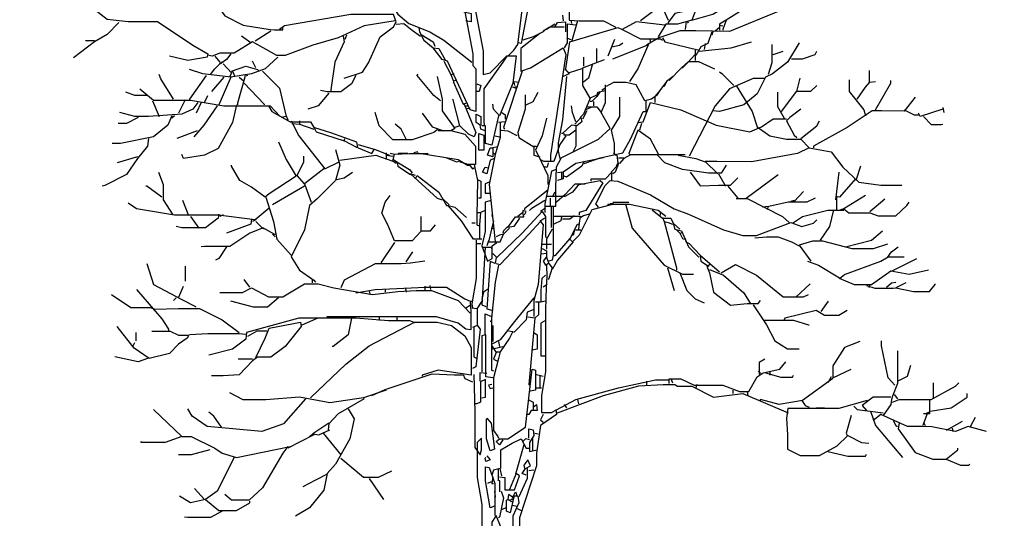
# Model space of a CAD drawing. Header units: metres. Extents: x 184432 to 189351, y 346610 to 348484.
# Tile 16 of 63: x 188913 to 188923, y 348435 to 348440. Entities that reach past the tile are written whole.
import ezdxf

# ---------------------------------------------------------------- set-up
doc = ezdxf.new("R2010")
doc.units = ezdxf.units.M
doc.header["$PDMODE"] = 35
doc.header["$PDSIZE"] = 0.075
doc.layers.add('B-ME-GR-BOOM-SD', color=90, linetype='Continuous', lineweight=25)
doc.layers.add('X-XX-AL-DETAIL1-M', color=7, linetype='Continuous', lineweight=18)
doc.styles.add('NLCS-ISO-ANNOTATIEF-T18', font='NLCS-ISO.ttf', dxfattribs={"height": 1.8})
doc.dimstyles.new('NLCS-ANNOTATIEF-T18-PIJL_L2_H0', dxfattribs={"dimtxt": 2.5, "dimasz": 1.8, "dimexe": 2, "dimexo": 2, "dimgap": 0.7, "dimtad": 1, "dimzin": 0, "dimdsep": 46, "dimtxsty": 'NLCS-ISO-ANNOTATIEF-T18', "dimcen": 0, "dimdle": 2, "dimclrd": 256, "dimclre": 256, "dimclrt": 10, "dimaunit": 2, "dimadec": 0, "dimazin": 0, "dimtfac": 1, "dimtdec": 3, "dimtofl": 0, "dimtmove": 0, "dimatfit": 3, "dimfxl": 2, "dimfxlon": 1, "dimtfillclr": 256, "dimtolj": 1, "dimtzin": 0, "dimlwd": -1, "dimlwe": -1, "dimarcsym": 0})

# ---------------------------------------------------------------- blocks, each defined once
blk = doc.blocks.new('*D83')
at = {"layer": 'Defpoints', "color": 0, "transparency": 16777216}
for p in [(188898.0873, 348444.8308), (188898.0873, 348434.2737), (188917.4566, 348426.8231)]:
    blk.add_point(p, dxfattribs=at)
at = {"layer": 'X-XX-AL-DETAIL1-M', "transparency": 16777216}
for p, q in [((188898.0873, 348443.8308), (188898.0873, 348445.8308)), ((188917.4566, 348443.8308), (188917.4566, 348445.8308)), ((188916.5566, 348444.8308), (188898.9873, 348444.8308))]:
    blk.add_line(p, q, dxfattribs=at)
for points in [[(188898.9873, 348444.9808), (188898.9873, 348444.6808), (188898.0873, 348444.8308)], [(188916.5566, 348444.9808), (188916.5566, 348444.6808), (188917.4566, 348444.8308)]]:
    blk.add_solid(points, dxfattribs=at)
at = {"layer": 'X-XX-AL-DETAIL1-M', "color": 10, "transparency": 16777216, "insert": (188907.029, 348445.7658), "char_height": 0.9, "attachment_point": 5, "style": 'NLCS-ISO-ANNOTATIEF-T18'}
blk.add_mtext('\\A1;Ruigte', dxfattribs=at)
blk = doc.blocks.new('*D84')
at = {"layer": 'Defpoints', "color": 0, "transparency": 16777216}
for p in [(188917.4566, 348444.8308), (188917.4566, 348426.8231), (188943.2266, 348426.809)]:
    blk.add_point(p, dxfattribs=at)
at = {"layer": 'X-XX-AL-DETAIL1-M', "transparency": 16777216}
for p, q in [((188917.4566, 348443.8308), (188917.4566, 348445.8308)), ((188943.2266, 348443.8308), (188943.2266, 348445.8308)), ((188942.3266, 348444.8308), (188918.3566, 348444.8308))]:
    blk.add_line(p, q, dxfattribs=at)
for points in [[(188918.3566, 348444.9808), (188918.3566, 348444.6808), (188917.4566, 348444.8308)], [(188942.3266, 348444.9808), (188942.3266, 348444.6808), (188943.2266, 348444.8308)]]:
    blk.add_solid(points, dxfattribs=at)
at = {"layer": 'X-XX-AL-DETAIL1-M', "color": 10, "transparency": 16777216, "insert": (188930.3416, 348445.6308), "char_height": 0.9, "attachment_point": 5, "style": 'NLCS-ISO-ANNOTATIEF-T18'}
blk.add_mtext('\\A1;Bos', dxfattribs=at)
blk = doc.blocks.new('SGR-BOOM_S02_D_ZIJ-D')
at = {"flags": 128}
for points in [[(1.3032, 8.3489), (1.3032, 8.6179), (1.3368, 8.8113), (1.2528, 8.9879), (1.1434, 8.8702), (0.8576, 8.4077), (0.7987, 8.2312), (0.7903, 7.8865), (0.7903, 7.8024), (0.8912, 7.794), (1.135, 7.794), (1.2528, 7.7351), (1.2528, 7.7267)], [(3.1277, 8.5086), (3.0184, 8.3741), (2.8334, 8.3279), (2.6652, 8.3279), (2.3962, 8.5002), (2.1524, 8.1555), (2.0179, 7.8024), (1.8749, 7.7603), (1.7572, 7.7603), (1.6815, 7.6342)], [(-0.1009, 8.4582), (-0.1093, 8.4161), (-0.1808, 8.248), (-0.1808, 8.0714), (-0.0715, 7.4913), (-0.0715, 7.2559), (0, 7.2727), (0.1681, 7.445), (0.2606, 7.445), (0.227, 7.1718), (0.0925, 6.8439), (0.0336, 6.9112), (0.0252, 6.9616)], [(0.1766, 7.4408), (0.2354, 7.4997), (0.2774, 7.5586), (0.3195, 7.9033), (0.454, 8.3405), (0.4961, 8.4161), (0.5213, 8.4161)], [(-2.9427, 8.1975), (-2.7493, 7.9705), (-2.6568, 7.8444), (-2.4719, 7.7519), (-2.2028, 7.7099), (-2.1608, 7.7057), (-2.0767, 7.7057), (-2.0767, 7.7351)], [(-1.3537, 8.2732), (-1.278, 8.2228), (-1.1771, 8.1219), (-0.9837, 7.9537), (-0.9248, 7.8612), (-0.8156, 7.7687), (-0.6054, 7.6847), (-0.4624, 7.6006), (-0.185, 7.382)], [(-4.0946, 8.0798), (-4.0273, 7.9621), (-3.8339, 7.8108), (-3.6237, 7.7898), (-3.3295, 7.7898), (-2.9763, 7.5501), (-2.825, 7.4661), (-2.8334, 7.4324), (-3.0268, 7.3988), (-3.2118, 7.4408)], [(-0.4288, 8.0462), (-0.3868, 8.0126), (-0.3447, 7.9285), (-0.2606, 7.8865), (-0.1892, 7.8696), (-0.1892, 7.7856), (-0.2438, 7.794)], [(0.4036, 8.063), (0.3111, 7.567), (0.2859, 7.5754)], [(3.5312, 8.0126), (3.4556, 7.9958), (3.3042, 7.9747), (3.0352, 7.9747), (2.9007, 7.8949), (2.3962, 7.6889), (2.0599, 7.6952), (1.9001, 7.6952), (1.69, 7.6258), (1.5638, 7.5501)], [(2.5475, 8.0378), (2.5223, 8.0126), (2.4971, 7.9705), (2.4971, 7.8865), (2.3626, 7.8024), (2.2953, 7.7603), (2.2953, 7.7015)], [(-0.2522, 7.8865), (-0.1724, 7.4661), (-0.1724, 7.3484), (-0.1429, 7.3147), (-0.1429, 6.8859), (-0.2018, 6.9027), (-0.4288, 7.3904), (-0.4792, 7.4072), (-0.5717, 7.5249)], [(1.7068, 7.9453), (1.505, 7.794)], [(1.7068, 7.9705), (1.7824, 7.8024)], [(2.0515, 7.9117), (1.8497, 7.8696), (1.7824, 7.7772), (1.7824, 7.7687)], [(2.0179, 7.8024), (2.2281, 7.8612), (2.2953, 7.9033)], [(-0.9501, 7.794), (-1.2612, 7.7435), (-1.5218, 7.6258), (-1.774, 7.5501), (-2.0515, 7.4493), (-2.1356, 7.4493), (-2.3794, 7.5838), (-2.5643, 7.4703), (-2.7073, 7.4703), (-2.783, 7.4408), (-2.8166, 7.4493)], [(-1.4629, 7.2222), (-1.278, 7.2811), (-1.2191, 7.3736), (-1.1014, 7.6342), (-0.9669, 7.7351), (-0.9417, 7.7856), (-0.9669, 7.857), (-1.3957, 7.857), (-2.0599, 7.7435), (-2.1103, 7.7099)], [(0.7231, 7.8528), (0.7315, 7.794)], [(0.8071, 7.8024), (0.8156, 7.7687)], [(0.8744, 7.794), (0.8156, 7.5838)], [(2.3626, 7.8024), (2.3289, 7.7099), (2.3289, 7.7015)], [(-3.7162, 7.7772), (-3.8339, 7.6594), (-3.96, 7.5838), (-4.1702, 7.424)], [(-2.1944, 7.6931), (-2.3542, 7.5922)], [(-0.9417, 7.7603), (-0.866, 7.7687), (-0.7819, 7.7015), (-0.6978, 7.6426)], [(-0.7147, 7.7267), (-0.7062, 7.6847), (-0.6642, 7.6006), (-0.5717, 7.5249), (-0.5129, 7.5165), (-0.4456, 7.3988)], [(0.5549, 7.7099), (0.5297, 7.6847), (0.4288, 7.6342), (0.3279, 7.6006)], [(0.7399, 7.7309), (0.597, 7.7309), (0.5297, 7.6931), (0.5297, 7.6847)], [(0.6474, 7.7603), (0.5633, 7.7099)], [(0.6474, 7.7351), (0.6726, 7.7772), (0.7525, 7.7856), (0.7525, 7.6847)], [(0.8576, 7.7519), (0.7693, 7.7603), (0.7693, 7.5754), (0.7399, 7.5249)], [(0.7567, 7.3147), (0.7987, 7.5838), (1.278, 7.7267), (1.32, 7.7099)], [(1.7488, 7.7519), (1.4629, 7.7856), (1.32, 7.7099), (1.505, 7.6132), (1.7068, 7.6132), (1.7236, 7.6006)], [(1.9842, 7.7772), (1.9506, 7.7687)], [(1.959, 7.7603), (1.9506, 7.7099)], [(2.2953, 7.7267), (2.2533, 7.6931)], [(2.2953, 7.7519), (2.3289, 7.7435)], [(-3.96, 7.5964), (-4.0525, 7.5964)], [(-2.3962, 7.5754), (-2.4887, 7.6426)], [(-1.4714, 7.6426), (-1.4629, 7.5838), (-1.5554, 7.382), (-1.5975, 7.0793)], [(-1.4377, 7.651), (-1.4545, 7.609)], [(-0.6894, 7.6594), (-0.5717, 7.5838), (-0.5549, 7.5417)], [(0.4961, 7.6679), (0.3069, 7.5165), (0.3069, 7.2895), (0.4036, 7.3231), (0.7315, 7.5249), (0.7567, 7.4577), (0.6054, 6.4487), (0.6054, 6.3899)], [(0.7651, 7.6258), (0.8071, 7.609)], [(1.2443, 7.609), (1.1771, 7.4408)], [(1.5975, 7.609), (1.6059, 7.5754)], [(1.7236, 7.6258), (1.7488, 7.5838), (2.0935, 7.4997)], [(2.2196, 7.6847), (2.1776, 7.567), (2.1103, 7.5333), (2.0599, 7.4493), (2.0515, 7.4493)], [(2.2281, 7.6847), (2.2196, 7.651)], [(1.0678, 7.382), (1.0678, 7.5165)], [(1.2191, 7.5333), (1.2948, 7.5501), (1.3284, 7.5754)], [(1.2275, 7.4156), (1.5722, 7.5501), (1.5807, 7.5417)], [(1.5891, 7.567), (1.4798, 7.3147), (1.3957, 7.1886)], [(2.0515, 7.4997), (2.0515, 7.3988)], [(2.0935, 7.4913), (2.413, 7.5249), (2.6148, 7.5838)], [(2.1524, 7.567), (2.144, 7.5081)], [(3.094, 7.5754), (2.9763, 7.382), (2.825, 7.2643), (2.7577, 7.2307), (2.6737, 7.0625), (2.5391, 6.9532), (2.2953, 6.8859), (2.2281, 6.8943)], [(2.8208, 7.5586), (2.8208, 7.3736), (2.783, 7.2559)], [(-2.1272, 7.4324), (-2.2533, 7.3147), (-2.3878, 7.2643), (-2.598, 7.2307), (-2.8755, 7.2643), (-3.01, 7.3063)], [(-2.7577, 7.4408), (-2.7073, 7.382)], [(-2.598, 7.4661), (-2.64, 7.4072), (-2.6989, 7.3652), (-2.7073, 7.3736)], [(0.1681, 7.4408), (0.1261, 7.382), (-0.0631, 7.1129), (-0.0631, 6.7934), (-0.0589, 6.743)], [(1.0594, 7.0457), (1.0005, 7.0205), (0.9291, 7.1466), (0.9291, 7.3231), (1.1434, 7.4072)], [(0.9375, 7.34), (0.9375, 7.4324)], [(2.0515, 7.4577), (1.9758, 7.3736), (1.9254, 7.3231), (1.917, 7.3231)], [(2.8334, 7.4577), (2.9343, 7.4913)], [(3.0184, 7.4156), (3.1277, 7.4156), (3.2538, 7.4577), (3.2706, 7.4913)], [(-2.7998, 7.2559), (-2.7577, 7.3147), (-2.6905, 7.382), (-2.6737, 7.382)], [(-2.6737, 7.3652), (-2.5896, 7.2727), (-2.6064, 7.2391)], [(-2.5896, 7.2895), (-2.4467, 7.34), (-2.3289, 7.3063), (-2.3121, 7.2895)], [(-2.3458, 7.3231), (-2.3794, 7.3904)], [(-0.4624, 7.3904), (-0.3952, 7.2559), (-0.3615, 7.2643)], [(0.7483, 7.3147), (0.7903, 7.2643), (0.7315, 7.2391)], [(0.9164, 7.3147), (0.7903, 7.2727)], [(1.0257, 7.3652), (0.9837, 7.2222), (0.9333, 7.1802)], [(1.7908, 7.197), (1.917, 7.3231), (1.9842, 7.3862), (2.0851, 7.3862), (2.2449, 7.3147)], [(3.7961, 7.1802), (3.7961, 7.2979)], [(-3.1697, 7.012), (-3.2958, 7.2138), (-3.3126, 7.2559)], [(-2.8418, 7.2475), (-3.01, 7.012), (-3.01, 7.0036)], [(-2.6652, 7.2307), (-2.7914, 7.0877)], [(-2.598, 7.2307), (-2.7157, 6.9532)], [(-2.5812, 7.2895), (-2.5559, 7.2391)], [(-2.4551, 7.2307), (-2.5307, 6.97), (-2.5307, 6.9532)], [(-2.5139, 7.2307), (-2.4719, 7.197)], [(-2.4298, 7.2475), (-2.4635, 7.2391)], [(-2.2785, 7.2895), (-2.1103, 7.1214), (-2.0431, 6.8355), (-2.0935, 6.8271)], [(-1.3452, 7.2475), (-1.3873, 7.1634), (-1.4966, 7.0835), (-1.6311, 7.0835), (-1.6984, 7.0961)], [(-0.4961, 6.9952), (-0.5633, 7.0457), (-0.7315, 7.2475), (-0.7231, 7.2643)], [(-0.5297, 7.2391), (-0.4792, 7.012), (-0.4792, 6.8943), (-0.3531, 6.7178), (-0.3952, 6.6926)], [(-0.3952, 7.2559), (-0.3699, 7.197)], [(-0.3363, 7.2054), (-0.3699, 7.1886), (-0.269, 6.9616), (-0.227, 6.9784)], [(0.3195, 7.2895), (0.1345, 6.7262), (0.1429, 6.7094)], [(0.7651, 7.2391), (0.7231, 6.8019), (0.681, 6.5748), (0.681, 6.4908), (0.6978, 6.4151), (1.0846, 6.6085), (1.2023, 6.7178), (1.1098, 6.8775), (1.1561, 6.9784), (1.1561, 7.155)], [(1.8329, 7.2391), (1.7656, 7.1886), (1.6984, 7.0961), (1.6479, 7.0373), (1.6479, 6.9784)], [(2.7493, 7.218), (2.6316, 7.218), (2.3962, 7.1129), (2.2533, 6.9448), (1.9926, 6.4403)], [(2.4382, 7.1466), (2.3289, 7.2559), (2.2953, 7.2811)], [(3.0688, 7.0877), (3.1025, 7.2222)], [(3.5943, 7.2054), (3.5943, 7.0877), (3.7415, 6.9027), (3.7583, 6.8439)], [(3.8591, 6.9027), (4.0105, 7.1718), (4.0105, 7.197)], [(-3.506, 7.1129), (-3.3715, 6.9994), (-3.0016, 6.9994), (-2.6652, 6.9448), (-2.2028, 6.9448), (-2.1019, 6.8355)], [(-2.4635, 7.1718), (-2.2617, 6.9616), (-2.2617, 6.9532)], [(-0.1345, 7.1634), (-0.0925, 7.1466), (-0.1093, 7.0877), (-0.1429, 7.0877)], [(0.269, 7.1129), (0.227, 7.1298), (0.269, 7.1382), (0.2774, 7.1382)], [(0.2354, 7.1886), (0.2859, 7.1802)], [(0.2354, 7.1802), (0.2438, 7.1466)], [(1.1519, 7.1214), (1.1182, 7.0961)], [(1.6984, 7.0961), (1.6647, 7.0457), (1.6143, 7.012), (1.547, 6.9952), (1.4629, 7.155), (1.3621, 7.176), (1.2359, 7.176), (1.1603, 7.1382)], [(1.7656, 7.1886), (1.7404, 7.1382), (1.732, 7.1382)], [(2.4635, 7.1466), (2.6232, 6.8859), (2.6737, 6.7346), (2.7998, 6.6421), (2.9679, 6.6085), (3.1109, 6.6085), (3.1949, 6.5244), (3.0772, 6.4655), (2.6148, 6.3815), (2.2701, 6.3857), (2.1524, 6.3857), (2.2785, 6.2638)], [(2.9175, 6.8859), (3.0688, 7.0919), (3.2118, 7.0919), (3.2706, 7.1466)], [(3.6742, 7.012), (3.7583, 7.1298), (3.8003, 7.1802), (3.8591, 7.1886)], [(-3.4388, 7.0457), (-3.5565, 7.0457), (-3.649, 7.0793)], [(-3.052, 7.0036), (-3.1193, 6.8691)], [(-2.8586, 6.9784), (-2.825, 7.0457)], [(-1.6143, 7.0709), (-1.7236, 6.9448), (-1.8245, 6.9112)], [(-0.2606, 6.9616), (-0.1429, 6.6757), (-0.1597, 6.6337), (-0.2186, 6.6589), (-0.3027, 6.743), (-0.3699, 7.0036), (-0.3783, 7.012)], [(0.3489, 7.0541), (0.3489, 6.9112), (0.2774, 6.6757), (0.2859, 6.6253), (0.4372, 6.5328), (0.4372, 6.4487), (0.4961, 6.4319)], [(0.3615, 6.9532), (0.4288, 6.9868), (0.4792, 7.0793)], [(1.0005, 7.0205), (0.9333, 6.8607), (0.8996, 6.8271)], [(1.0678, 7.0373), (1.0173, 6.9868), (1.0005, 6.9868)], [(1.1014, 7.0877), (1.0678, 7.0373), (1.0762, 7.0793), (1.1519, 7.0961)], [(1.2948, 7.0289), (1.2948, 6.8355), (1.2107, 6.701), (1.2401, 6.5664), (1.2401, 6.4487)], [(2.8755, 7.0793), (2.8755, 6.9364), (2.9427, 6.8187)], [(4.2543, 7.0289), (4.145, 6.8901), (3.918, 6.8922), (3.8255, 6.8922), (3.5733, 6.7262), (3.237, 6.5412), (3.237, 6.5244)], [(-2.9259, 6.9784), (-2.9763, 6.9112), (-3.0856, 6.8607), (-3.4219, 6.8355), (-3.5565, 6.8355), (-3.7078, 6.8775)], [(-3.3799, 6.9952), (-3.3126, 6.8355)], [(-2.5391, 6.9532), (-2.5812, 6.7766), (-2.7241, 6.516), (-2.8586, 6.4487), (-3.0688, 6.4151), (-3.0856, 6.4571)], [(-2.7325, 6.9448), (-2.867, 6.7514), (-2.9679, 6.6337)], [(-2.8923, 6.9784), (-2.9427, 6.8691)], [(-2.2196, 6.9448), (-2.186, 6.8859), (-2.001, 6.785), (-1.7992, 6.785), (-1.7572, 6.7178), (-1.7404, 6.6841), (-1.4629, 6.5917), (-1.4545, 6.6169)], [(-0.2522, 6.9448), (-0.2186, 6.9448)], [(-0.2018, 6.9196), (-0.2438, 6.9112)], [(0.8576, 6.785), (0.824, 6.8775), (0.8156, 6.9448)], [(1.0089, 6.928), (0.9585, 6.9027)], [(0.9753, 6.9322), (1.0678, 6.9322), (1.1098, 6.8775)], [(1.0341, 6.9868), (1.0341, 6.9448)], [(1.4798, 6.7766), (1.5302, 6.785), (1.6059, 6.9784), (1.9086, 6.9027), (2.2617, 6.7514), (2.598, 6.6841), (2.7157, 6.7346), (2.8334, 6.8145), (2.9679, 6.8145)], [(1.5596, 6.9952), (1.5596, 6.8943)], [(3.1109, 6.9112), (3.0016, 6.8271), (2.9679, 6.7934), (3.0436, 6.6505), (3.0688, 6.6253)], [(4.145, 6.9027), (4.2459, 6.8523), (4.2879, 6.8523)], [(4.5318, 6.9112), (4.3048, 6.8355), (4.2879, 6.8691)], [(4.5318, 6.928), (4.5402, 6.8775)], [(-3.1865, 6.8439), (-3.2286, 6.7514), (-3.3715, 6.6337), (-3.6994, 6.5664), (-3.7835, 6.5664)], [(-3.5228, 6.8271), (-3.6406, 6.7682), (-3.7246, 6.7682)], [(-3.1613, 6.8439), (-3.1865, 6.8187)], [(-2.0431, 6.8439), (-2.0263, 6.8019)], [(-0.5213, 6.7094), (-0.5633, 6.6757), (-0.7819, 6.6043), (-0.9753, 6.6043), (-1.1098, 6.743), (-1.1519, 6.8775)], [(-0.681, 6.8691), (-0.5801, 6.7346), (-0.4624, 6.6926)], [(-0.0504, 6.6926), (-0.0925, 6.7094), (-0.1009, 6.7514), (-0.1387, 6.7766), (-0.1387, 6.8607), (-0.0925, 6.8355), (-0.0925, 6.7514)], [(0.0841, 6.8439), (0.0168, 6.5496), (-0.0462, 6.5664), (-0.0462, 6.743), (-0.0841, 6.743)], [(0.1177, 6.8775), (0.1513, 6.8523), (0.1513, 6.8103)], [(0.5633, 6.8187), (0.5213, 6.6421), (0.454, 6.4992), (0.4792, 6.4487), (0.5759, 6.2469), (0.5759, 6.1545)], [(0.8492, 6.7598), (0.908, 6.8271), (0.9164, 6.785), (0.866, 6.743), (0.8156, 6.7514), (0.7231, 6.6673), (0.7147, 6.6673)], [(0.9669, 6.8943), (0.9248, 6.8103)], [(0.9417, 6.3647), (1.1014, 6.4235), (1.3284, 6.474), (1.4041, 6.6085), (1.5302, 6.8859), (1.5638, 6.8859)], [(4.3384, 6.8355), (4.4141, 6.7556), (4.515, 6.7556), (4.5318, 6.7598)], [(-1.9926, 6.7934), (-1.917, 6.6421), (-1.6563, 6.3142), (-1.5134, 6.3815)], [(-1.9842, 6.7682), (-1.9086, 6.7598), (-1.7656, 6.7094)], [(-1.9086, 6.7934), (-1.9086, 6.7598)], [(-1.7572, 6.7262), (-1.5975, 6.6757), (-1.3368, 6.5833), (-1.3284, 6.5244), (-1.4629, 6.5917)], [(-0.8408, 6.6085), (-0.8912, 6.7094), (-0.9501, 6.7598)], [(-0.3027, 6.743), (-0.3531, 6.7262)], [(0.1009, 6.7766), (0.1009, 6.6253), (0.0504, 6.4571), (0.0336, 6.4655)], [(0.1429, 6.785), (0.0841, 6.7766)], [(0.8576, 6.743), (0.8576, 6.5412), (0.824, 6.474)], [(1.5134, 6.7682), (1.4966, 6.701)], [(3.1109, 6.6169), (3.2706, 6.743), (3.2958, 6.7934)], [(-3.4219, 6.6169), (-3.4303, 6.5412), (-3.5312, 6.4151), (-3.6406, 6.2554), (-3.8591, 6.1461), (-3.8844, 6.1376)], [(-2.9343, 6.6926), (-3.1361, 6.6169)], [(-0.5213, 6.6968), (-0.3952, 6.6968), (-0.2522, 6.6589), (-0.1471, 6.5412), (-0.1471, 6.3562), (-0.2438, 6.3562)], [(-0.1135, 6.6673), (-0.0631, 6.6505), (-0.0631, 6.4992), (-0.1135, 6.4992), (-0.1135, 6.6673)], [(0.0504, 6.6421), (0.0925, 6.6337)], [(0.1093, 6.701), (0.1766, 6.6926), (0.2606, 6.6505), (0.269, 6.6505)], [(0.7567, 6.6421), (0.6978, 6.558), (0.639, 6.3857), (0.5381, 6.3857), (0.5129, 6.3983)], [(0.8576, 6.701), (0.7903, 6.6505), (0.7399, 6.6505), (0.7399, 6.6673)], [(1.9506, 6.4529), (1.69, 6.4529), (1.6059, 6.6085), (1.4798, 6.701), (1.3873, 6.4655), (1.4041, 6.4487)], [(-2.1188, 6.5833), (-2.0431, 6.4067), (-1.9422, 6.2385), (-2.2112, 6.062), (-2.2533, 6.0283), (-2.3878, 6.1292), (-2.5055, 6.1965), (-2.5896, 6.3394), (-2.5896, 6.3478)], [(-1.547, 6.5076), (-1.505, 6.3478), (-1.547, 6.1965), (-1.732, 6.0115), (-1.8077, 5.9443), (-1.8581, 5.7004), (-1.9926, 5.4314), (-1.9086, 5.2969), (-1.7656, 5.196), (-1.7488, 5.1792)], [(-1.32, 6.558), (-1.1519, 6.5076), (-1.0089, 6.4487)], [(-1.32, 6.5244), (-1.1855, 6.4655), (-1.1603, 6.5076)], [(0.0757, 6.5328), (0.0252, 6.5244), (0.0252, 6.4319), (-0.0252, 6.4487), (0, 6.5244), (0.0336, 6.5244)], [(0.4288, 6.5412), (0.4624, 6.5412)], [(3.1949, 6.5244), (3.4135, 6.4824), (3.5312, 6.331), (3.691, 6.1797), (3.9096, 6.1503), (4.1198, 6.1503)], [(-3.5312, 6.4319), (-3.733, 6.3731)], [(-1.6647, 6.3142), (-1.8581, 6.1629), (-1.9338, 6.2469), (-1.8665, 6.3815), (-1.8665, 6.4403)], [(-1.505, 6.3983), (-1.1434, 6.4487), (-0.9753, 6.3899)], [(-1.0426, 6.474), (-1.0426, 6.4067)], [(-1.0426, 6.4487), (-0.9753, 6.4403)], [(-0.9585, 6.4571), (-1.0005, 6.4655)], [(-0.9417, 6.3647), (-0.9753, 6.3899), (-0.9585, 6.4613), (-0.8071, 6.4676), (-0.6306, 6.4676), (-0.6222, 6.4655)], [(-0.824, 6.4655), (-0.9164, 6.4655), (-0.9248, 6.4571)], [(-0.7231, 6.4824), (-0.7651, 6.474)], [(-0.7315, 6.474), (-0.3195, 6.4067), (-0.227, 6.3478), (-0.2102, 6.3478)], [(-0.4372, 6.4235), (-0.3363, 6.3815), (-0.3111, 6.3899)], [(0.042, 6.4151), (0, 6.3983), (-0.0336, 6.2638), (-0.0757, 6.2806), (-0.0504, 6.331), (-0.0168, 6.3226)], [(0.0504, 6.4571), (-0.0084, 6.1545), (0.0504, 5.5827)], [(0.7062, 6.4151), (0.66, 6.331), (0.6537, 6.1208), (0.6537, 5.9359), (0.5549, 5.9359)], [(1.135, 6.4235), (0.8576, 6.3647), (0.7315, 6.2806), (0.7315, 6.2133), (0.6726, 6.1965)], [(1.2359, 6.474), (1.2612, 6.4487)], [(1.2696, 6.4487), (1.278, 6.3731), (1.2612, 6.3394)], [(2.3626, 6.3478), (2.3121, 6.268), (2.186, 6.268), (1.9254, 6.3058), (1.7488, 6.3731), (1.6731, 6.4529), (1.4041, 6.4529), (1.3368, 6.4151), (1.2948, 6.3647), (1.278, 6.3731)], [(1.2864, 6.4235), (1.3368, 6.4235)], [(1.8833, 6.4487), (2.0599, 6.4151), (2.1524, 6.3815)], [(-0.9669, 6.4067), (-0.9333, 6.3815), (-0.9248, 6.3394), (-0.7987, 6.2554)], [(-0.9333, 6.3815), (-0.8071, 6.3058), (-0.7819, 6.2722)], [(-0.3027, 6.3815), (-0.2354, 6.3647)], [(-0.2102, 6.3562), (-0.1766, 6.3142), (-0.1597, 6.3226)], [(-0.1597, 6.3562), (-0.1261, 6.1965), (-0.1345, 5.8434), (-0.1345, 5.7509), (-0.1093, 5.7425)], [(0.5801, 6.3731), (0.5717, 6.331), (0.5381, 6.331)], [(0.9417, 6.3899), (0.9164, 6.3394), (0.7651, 6.2301), (0.7399, 6.2385)], [(1.2107, 6.2806), (1.2696, 6.3394), (1.278, 6.331)], [(1.2864, 6.3647), (1.2528, 6.2806), (1.2275, 6.2638)], [(3.7078, 6.3394), (3.6658, 6.2049), (3.6658, 6.1965)], [(-3.321, 6.2806), (-3.2748, 6.1545), (-3.2748, 6.0031), (-3.1781, 5.8518)], [(-1.5386, 6.2049), (-1.4629, 6.2217), (-1.3789, 6.2806)], [(-0.7483, 6.2469), (-0.7987, 6.2638), (-0.5297, 6.0199), (-0.4792, 6.0031)], [(-0.7483, 6.2133), (-0.7315, 6.2469), (-0.5129, 6.0788), (-0.4372, 5.9443), (-0.4204, 5.9443)], [(0.6642, 6.3058), (0.6138, 6.289), (0.5465, 5.9611), (0.5465, 5.877)], [(0.7315, 6.2806), (0.6726, 6.2722)], [(0.7147, 6.2722), (0.7147, 6.2133)], [(1.2191, 6.1965), (1.2191, 6.2806), (1.1519, 6.2091), (1.0089, 6.2091), (1.0089, 6.1881)], [(2.001, 6.2806), (2.1019, 6.1418), (2.2869, 6.1482), (2.4046, 6.1482), (2.4803, 6.2217)], [(2.2869, 6.2638), (2.3542, 6.1461), (2.3542, 6.1376)], [(2.5643, 6.0199), (2.8839, 6.2554)], [(3.4892, 6.2806), (3.4556, 6.0031)], [(3.6574, 6.2133), (3.4976, 6.0283), (3.4556, 6.0368)], [(-3.2874, 6.0283), (-3.4388, 6.1376), (-3.4472, 6.1376)], [(-1.8581, 6.1376), (-2.1776, 5.9527)], [(-1.8581, 6.1629), (-1.7908, 5.9779)], [(-0.1261, 6.2049), (-0.0925, 6.1881), (-0.0925, 6.0199), (-0.1177, 6.0199)], [(-0.0084, 6.1797), (-0.0504, 6.1629), (-0.0504, 6.0704), (0, 6.0704)], [(0.8912, 6.1629), (0.824, 6.0788), (0.7483, 6.0368), (0.5717, 6.0368)], [(0.9501, 6.1587), (0.8492, 6.1587), (0.7483, 6.0536), (0.6642, 5.9779), (0.6558, 5.9779)], [(0.8912, 6.1545), (1.1014, 6.1965), (1.1266, 6.1713), (0.9585, 5.8938), (0.8912, 5.877), (0.8912, 5.8518)], [(1.0846, 5.9275), (1.0594, 5.9611), (1.1519, 6.1461), (1.2023, 6.1965), (1.278, 6.1881), (1.6059, 6.0536), (1.8413, 5.9106), (1.9842, 5.8602), (2.3373, 5.7004), (2.5307, 5.6458), (2.6652, 5.6458), (3.01, 5.7761), (3.1193, 5.7341), (3.237, 5.7677), (3.2706, 5.8013)], [(2.3794, 6.1376), (2.4803, 6.0199)], [(-2.2449, 6.0283), (-2.1692, 5.7845), (-2.1356, 5.608), (-1.9926, 5.4482)], [(-0.6936, 5.835), (-0.6936, 5.6836), (-0.7819, 5.5911), (-0.9585, 5.5911), (-1.0257, 5.7509), (-1.0846, 5.8686), (-1.051, 5.9779), (-1.0005, 6.0452)], [(-0.4792, 6.0199), (-0.412, 5.9527)], [(0.5801, 6.104), (0.3447, 5.9106), (0.3447, 5.9022)], [(0.6011, 6.0199), (0.6011, 5.9359)], [(0.6474, 6.0788), (0.6222, 6.0283)], [(2.4635, 6.0157), (2.5728, 6.0157), (2.9259, 5.835), (2.9932, 5.7761)], [(3.2538, 6.0199), (3.1697, 5.9779), (2.9848, 5.9779), (2.7914, 5.9359), (2.7241, 5.9275)], [(3.1361, 6.0872), (3.0436, 5.9863), (3.0436, 5.9779)], [(3.4682, 6.0283), (3.4682, 5.9022)], [(3.7583, 6.0452), (3.5397, 5.9106), (3.506, 5.9022)], [(-2.2112, 5.919), (-2.3542, 5.8013), (-2.7241, 5.8476), (-3.1613, 5.8476), (-3.5397, 5.9106), (-3.6237, 5.9695)], [(-3.0184, 5.8434), (-3.0772, 5.9947)], [(-0.0841, 5.608), (-0.1681, 5.608), (-0.2859, 5.7929), (-0.4204, 5.9443), (-0.3531, 5.9275), (-0.2354, 5.8266)], [(0.0084, 5.9947), (-0.0504, 5.9779), (-0.0504, 5.6836), (-0.0841, 5.5407), (-0.0252, 5.3894), (0.021, 5.4146), (0.021, 5.5407), (0.0673, 5.5743)], [(0.5465, 5.9947), (0.412, 5.9106), (0.3952, 5.8938)], [(0.5549, 5.919), (0.5045, 5.8854)], [(0.6306, 5.9359), (0.6306, 5.4482), (0.6222, 5.3978), (0.5886, 5.3894)], [(0.6096, 5.9275), (0.6096, 5.7257)], [(1.2107, 5.9527), (1.0173, 5.9022), (0.8912, 5.65), (0.824, 5.5827), (0.7987, 5.608), (0.8744, 5.7593), (0.8828, 5.7593)], [(1.7572, 5.835), (1.6815, 5.8938), (1.3957, 5.9569), (1.1771, 5.9569), (1.1771, 5.9443)], [(1.2359, 5.9611), (1.2023, 5.9611)], [(1.2275, 5.9779), (1.3621, 5.9779), (1.3873, 5.9779)], [(1.3537, 5.9611), (1.4209, 5.7173), (1.7404, 5.3473), (1.9254, 5.259), (2.0347, 5.259)], [(2.783, 5.9359), (2.7746, 5.9022)], [(3.0436, 5.9947), (3.01, 5.9863)], [(3.5397, 5.9106), (3.5901, 5.8728), (3.8003, 5.8728), (3.8844, 5.8434), (4.0609, 5.8434), (4.1702, 5.9443), (4.1955, 5.9779)], [(3.8003, 5.8854), (3.9516, 6.0115)], [(-2.7157, 5.8602), (-2.7241, 5.8182), (-2.8502, 5.7215), (-3.0856, 5.7215), (-3.1445, 5.7341)], [(-3.0016, 5.835), (-2.9175, 5.7173)], [(-2.6737, 5.8518), (-2.7073, 5.835)], [(-0.1261, 5.877), (-0.0925, 5.877)], [(-0.0504, 5.8938), (-0.0967, 5.877), (-0.1072, 5.7509), (-0.1072, 5.608)], [(0.0168, 5.8518), (0.0252, 5.8097)], [(0.0252, 5.465), (0.0673, 5.423), (0.3195, 5.6668), (0.5213, 5.8854), (0.5549, 5.835), (0.5549, 5.6332), (0.5717, 5.6248)], [(0.2943, 5.8182), (0.2354, 5.7341), (0.1766, 5.7257), (0.2522, 5.8308), (0.3363, 5.8308), (0.3279, 5.877), (0.2774, 5.835), (0.2774, 5.8266)], [(0.3447, 5.8518), (0.3615, 5.8854), (0.3279, 5.8938), (0.3279, 5.877)], [(0.5465, 5.8182), (0.4961, 5.7845)], [(0.639, 5.8392), (0.8996, 5.8392), (0.8912, 5.7677), (0.8828, 5.7088)], [(0.7147, 5.835), (0.7062, 5.7929), (0.639, 5.7593)], [(0.8408, 5.8434), (0.7987, 5.8097), (0.7231, 5.8097)], [(0.9921, 5.8602), (0.9333, 5.8434), (0.908, 5.8266)], [(1.6227, 5.9022), (1.7236, 5.8182), (1.8077, 5.8182), (1.8329, 5.7677), (1.8497, 5.7088), (1.917, 5.692), (1.9842, 5.5323), (2.0851, 5.4314), (2.0935, 5.4314)], [(1.7068, 5.877), (1.6984, 5.8434)], [(1.7236, 5.8266), (1.7404, 5.7845), (1.7824, 5.7761), (1.8245, 5.7593)], [(3.0268, 5.7677), (3.1277, 5.835), (3.3799, 5.898), (3.5397, 5.898)], [(3.4388, 5.9022), (3.3967, 5.7341), (3.3042, 5.5995)], [(-2.3458, 5.7845), (-2.2785, 5.7173), (-2.4046, 5.6668), (-2.6064, 5.5365), (-2.8586, 5.5365), (-2.8923, 5.5323)], [(-2.3878, 5.8097), (-2.3962, 5.7593), (-2.64, 5.6668)], [(-2.3458, 5.8013), (-2.3794, 5.7845)], [(-2.2785, 5.7257), (-2.1608, 5.6584), (-2.1524, 5.6584)], [(-0.6978, 5.692), (-0.597, 5.692), (-0.5465, 5.7509)], [(-0.1513, 5.7677), (-0.185, 5.7677)], [(0.0336, 5.7929), (-0.0168, 5.5827), (0.1009, 5.5827), (0.1345, 5.6584)], [(0.0589, 5.3641), (0.1009, 5.3557), (0.3868, 5.6584), (0.5045, 5.7845), (0.5297, 5.7509), (0.4792, 5.1539), (0.4372, 4.9942), (0.4372, 4.8344)], [(0.1766, 5.7341), (0.1345, 5.692), (0.1261, 5.6668)], [(1.7404, 5.7845), (1.8665, 5.3221), (1.8665, 5.2969)], [(1.8329, 5.7677), (1.9001, 5.7088)], [(-2.2785, 5.7173), (-2.2449, 5.7088)], [(-2.1776, 5.6584), (-2.1524, 5.6332)], [(0.0084, 5.7173), (0.042, 5.7173)], [(0.1934, 5.7173), (0.1345, 5.6584), (0.0925, 5.65), (0.0589, 5.6332)], [(0.6222, 5.7088), (0.5633, 5.608), (0.5633, 5.5071)], [(0.8492, 5.7088), (0.8324, 5.65), (0.8156, 5.65)], [(0.8576, 5.7004), (0.908, 5.7004)], [(1.8665, 5.7004), (1.9001, 5.6668), (1.9254, 5.6752)], [(1.9001, 5.6668), (1.9254, 5.6164), (1.9422, 5.608)], [(2.6484, 5.6206), (2.7661, 5.6311), (2.8839, 5.6311), (3.0184, 5.5827), (3.094, 5.5407)], [(3.5565, 5.5323), (3.8171, 5.5995), (3.9264, 5.692)], [(-2.64, 5.5323), (-2.7157, 5.4146), (-2.7493, 5.3978)], [(-0.9585, 5.5743), (-1.093, 5.3725)], [(-0.1387, 5.5995), (-0.1387, 5.2128), (-0.185, 4.9606), (-0.1766, 4.9185)], [(-0.1345, 5.5659), (-0.0925, 5.5659)], [(-0.0504, 5.5323), (-0.0841, 4.9522), (-0.042, 4.9353)], [(-0.0757, 5.5281), (0.0084, 5.5281), (0.0168, 5.5071)], [(-0.0168, 5.5911), (-0.0336, 5.5407)], [(0.5213, 5.5575), (0.6138, 5.5575)], [(0.8324, 5.5827), (0.6726, 5.3978), (0.6222, 5.3053)], [(0.7987, 5.6164), (0.6474, 5.4398), (0.6306, 5.4398)], [(1.9506, 5.6164), (1.959, 5.5827), (1.9926, 5.5659), (2.1019, 5.4482), (2.1103, 5.3894), (2.186, 5.3389), (2.2028, 5.3641)], [(3.9769, 5.5575), (3.8339, 5.5113), (3.6237, 5.5113), (3.3295, 5.5869), (3.2286, 5.5869), (3.094, 5.5491), (3.2118, 5.3894)], [(3.9769, 5.423), (4.0189, 5.4818), (4.0862, 5.5323)], [(-0.8408, 5.3809), (-0.7735, 5.4818)], [(0.0589, 5.423), (0.0504, 5.3641), (0.0084, 5.3809)], [(0.5633, 5.465), (0.5129, 5.4566)], [(0.5213, 5.5155), (0.5633, 5.4902), (0.5633, 5.4314)], [(0.5633, 5.4314), (0.5297, 5.3894), (0.5549, 5.3473), (0.5886, 5.3725), (0.5633, 5.4314)], [(2.1019, 5.4482), (2.2953, 5.2801)], [(4.3888, 5.2969), (4.1955, 5.2548), (4.0105, 5.2885), (3.8171, 5.1497), (3.649, 5.1497), (3.4976, 5.2128), (3.5481, 5.2548), (3.9096, 5.3894), (3.9853, 5.4314), (4.145, 5.4314)], [(-3.4388, 5.3641), (-3.3715, 5.1539), (-3.0856, 5.0026), (-2.9511, 4.9353), (-2.9511, 4.9269)], [(-3.052, 5.3389), (-3.052, 5.1876)], [(-0.6558, 5.3894), (-0.7987, 5.3683), (-0.8912, 5.362), (-1.1519, 5.362), (-1.4629, 5.196), (-1.4966, 5.1203)], [(0, 5.3894), (-0.0336, 4.9101), (0.0252, 4.8933)], [(0.0841, 5.3473), (0.0504, 5.1792), (0.0084, 4.784), (0, 4.784)], [(0.5633, 5.3473), (0.5675, 5.2296), (0.5612, 5.1287), (0.5539, 4.9017), (0.5539, 4.2795), (0.5129, 4.0441), (0.5129, 3.8718), (0.6138, 3.8718), (0.8576, 4.0021), (1.2864, 4.1198), (1.6563, 4.1997), (1.7824, 4.1997)], [(0.5886, 5.3641), (0.6222, 5.3221), (0.5886, 5.2128), (0.5801, 5.2044)], [(2.1692, 5.3389), (2.1944, 5.2716), (2.2365, 5.0783), (2.4046, 4.948), (2.5728, 4.9627), (2.6821, 4.9627), (2.7073, 4.9942)], [(2.3121, 5.2716), (2.4551, 5.3557), (2.6652, 5.2464), (2.9343, 5.032), (3.1361, 5.032), (3.1865, 5.053)], [(3.1781, 5.3894), (3.2874, 5.3473), (3.4976, 5.2212)], [(4.0189, 5.2885), (4.2711, 5.4146)], [(0.5549, 5.2464), (0.5171, 5.2128), (0.5066, 5.0951), (0.5066, 4.9858)], [(1.774, 5.3221), (1.8413, 5.0951)], [(1.9001, 5.2716), (1.9674, 5.0951), (2.0515, 5.011), (2.144, 4.969)], [(2.1944, 5.3053), (2.3373, 5.2464), (2.5391, 5.0699), (2.6064, 4.9606)], [(-3.1193, 5.0194), (-3.0688, 5.1371)], [(-2.7073, 5.0741), (-2.4803, 5.0741), (-2.3878, 5.1203), (-2.2196, 5.032), (-2.0767, 5.032), (-1.8581, 5.1623), (-1.7236, 5.1623), (-1.5638, 5.1203), (-1.1771, 5.053), (-0.9248, 5.0825), (-0.7399, 5.093), (-0.5886, 5.093), (-0.3195, 4.9942), (-0.2018, 4.8681)], [(-2.4046, 5.1287), (-2.4635, 5.2044)], [(-1.7824, 5.2044), (-1.7824, 5.1708)], [(-1.3452, 5.0699), (-1.1519, 5.1035), (-0.6474, 5.1287), (-0.4372, 5.1287), (-0.2522, 5.011), (-0.2018, 4.9858), (-0.185, 4.9858)], [(-0.6558, 5.1371), (-0.6558, 5.0951)], [(-0.6054, 5.1455), (-0.597, 5.1035)], [(0.5717, 5.1539), (0.5297, 5.1287)], [(3.0604, 5.0278), (3.2033, 5.1623)], [(3.7667, 5.1455), (3.8507, 5.1161), (4.0357, 5.1161), (4.0609, 5.1203)], [(3.8003, 5.1539), (3.7919, 5.1203)], [(3.9685, 5.1287), (4.0189, 5.1708), (4.0609, 5.1792)], [(4.1618, 5.1708), (4.0609, 5.1203), (4.2375, 5.0825), (4.3972, 5.0825), (4.4561, 5.1539), (4.4561, 5.1623)], [(-3.7919, 5.053), (-3.5985, 4.9227), (-3.4051, 4.9227), (-3.3631, 4.9101), (-3.3715, 4.8933)], [(-3.5397, 5.1035), (-3.2874, 4.8092), (-3.2202, 4.7083), (-3.2202, 4.6915)], [(-1.2107, 5.0867), (-1.2023, 5.053)], [(-1.051, 5.1119), (-1.051, 5.0783)], [(-0.8492, 5.1119), (-0.8408, 5.0783)], [(-0.0252, 5.1035), (-0.0673, 5.0783), (-0.0841, 5.0026)], [(-3.1445, 5.0194), (-3.1697, 4.9942)], [(-2.1188, 5.0194), (-2.2281, 4.9269), (-2.371, 4.9269), (-2.598, 4.9858)], [(-0.2018, 4.9774), (-0.1934, 4.8849), (-0.1934, 4.6999), (-0.2438, 4.7083), (-0.3195, 4.7672), (-0.5381, 4.8302), (-1.6311, 4.8302), (-1.6395, 4.826)], [(-0.2018, 4.9437), (-0.2438, 4.9185)], [(-0.0841, 4.9858), (-0.1345, 4.9101), (-0.185, 4.9185)], [(0.4372, 5.0194), (0.2438, 4.784), (0.1009, 4.599), (0.0168, 4.557)], [(0.4834, 4.9774), (0.4834, 4.8513), (0.4456, 4.8176), (0.3783, 4.826)], [(0.5549, 4.9858), (0.5045, 4.9774), (0.454, 4.9774)], [(2.6316, 4.9522), (2.7661, 4.7504), (2.8502, 4.5906), (2.9763, 4.5107), (3.094, 4.5107)], [(3.3126, 4.8849), (3.3883, 4.9858)], [(-3.3631, 4.9059), (-3.1193, 4.9122), (-2.9091, 4.9122), (-2.6821, 4.8008), (-2.5139, 4.6747)], [(-0.9333, 4.8344), (-0.9333, 4.8008)], [(-0.1303, 4.9101), (-0.1303, 4.742), (-0.1766, 4.7251)], [(-0.0504, 4.6579), (-0.0504, 4.8597), (0.0126, 4.8344), (0.0126, 4.2964), (0.0336, 4.2879)], [(0.4288, 4.9017), (0.3699, 4.8765), (0.3615, 4.8008), (0.2354, 4.6747)], [(3.5733, 4.8933), (3.4892, 4.8429), (3.3463, 4.8429), (3.2622, 4.8933), (2.9511, 4.8176), (2.9427, 4.8008)], [(-3.3883, 4.6873), (-3.2033, 4.6873), (-3.1193, 4.6453), (-3.0184, 4.6453), (-3.0352, 4.6158), (-3.1193, 4.557), (-3.2118, 4.4645), (-3.4135, 4.4141), (-3.5649, 4.515), (-3.733, 4.7336)], [(-1.6647, 4.8176), (-1.917, 4.8176), (-2.4382, 4.6747), (-2.4467, 4.6074), (-2.5812, 4.5065), (-2.8166, 4.4477)], [(-2.3458, 4.4225), (-2.2533, 4.6158), (-2.2112, 4.7167), (-1.9001, 4.7756), (-1.8917, 4.7336), (-2.0515, 4.5318), (-2.1944, 4.4267), (-2.3289, 4.4267), (-2.3794, 4.3888), (-2.5139, 4.2501), (-2.6737, 4.2396), (-2.7914, 4.2396)], [(-1.8833, 4.7504), (-1.7236, 4.8218), (-1.3452, 4.8218), (-1.0173, 4.7924), (-0.8071, 4.7924), (-0.7651, 4.7756), (-0.7651, 4.7672)], [(-1.7992, 4.0189), (-1.4461, 4.3552), (-1.2107, 4.5402), (-0.7567, 4.7756), (-0.5297, 4.7756), (-0.3868, 4.742), (-0.2522, 4.6411), (-0.1892, 4.5234), (-0.1892, 4.2459), (-0.5213, 4.2964), (-0.681, 4.2459), (-0.681, 4.2375)], [(-1.3873, 4.8176), (-1.4209, 4.6495), (-1.5722, 4.5318), (-1.5807, 4.5318)], [(-1.1098, 4.826), (-1.1098, 4.7924)], [(-0.1345, 4.7504), (-0.1009, 4.7083), (-0.1429, 4.33), (-0.1766, 4.3132)], [(0.0294, 4.5822), (0.0294, 4.742)], [(0.4456, 4.8176), (0.3868, 4.1534), (0.3952, 4.145)], [(0.5549, 4.7924), (0.5087, 4.7672), (0.5087, 4.4393), (0.5465, 4.4393)], [(2.7409, 4.7966), (3.0352, 4.7966), (3.1865, 4.7504), (3.1949, 4.7504)], [(-3.5481, 4.6747), (-3.5481, 4.5906)], [(-3.01, 4.6537), (-2.825, 4.6642), (-2.5139, 4.6642), (-2.4467, 4.6579)], [(-2.2365, 4.6873), (-2.3373, 4.6873), (-2.4298, 4.6327)], [(-0.164, 4.7251), (-0.164, 4.4309), (-0.1345, 4.4141)], [(0.0252, 4.2207), (-0.042, 4.2291), (-0.042, 4.6495), (-0.0841, 4.6411), (-0.0841, 4.599), (-0.0841, 4.2795)], [(0.185, 4.6915), (0.227, 4.6831), (0.1934, 4.6158), (0.1009, 4.4813), (0.0841, 4.4141), (0.0336, 4.2207), (0.0336, 3.691), (0.0757, 3.6321), (0.0841, 3.6153)], [(0.4372, 4.6747), (0.4708, 4.6495), (0.4708, 4.5065), (0.4204, 4.4981)], [(-3.5733, 4.5402), (-3.5565, 4.5738)], [(0.0168, 4.5402), (0.0589, 4.4729), (0.0336, 4.4057), (0.0673, 4.3888)], [(0.0841, 4.5822), (0.0925, 4.5318)], [(3.6994, 4.5822), (3.5481, 4.5234), (3.4303, 4.3384), (3.4303, 4.2207), (3.6153, 4.3048)], [(4.0525, 4.145), (3.9853, 4.2207), (3.918, 4.5402), (3.918, 4.5906)], [(0.0084, 4.5065), (0.0841, 4.5234), (0.1261, 4.5318)], [(0.0589, 4.4813), (0.1009, 4.4813)], [(4.0777, 4.4897), (4.0777, 4.1618), (4.0273, 4.0357), (4.0189, 4.0021), (4.0105, 3.9516), (3.9348, 3.8423)], [(-3.4303, 4.4141), (-3.5228, 4.3804), (-3.7583, 4.4309)], [(-2.3794, 4.4057), (-2.5223, 4.4057)], [(1.7908, 4.1618), (1.7908, 4.2081), (1.9086, 4.2081), (2.0431, 4.145), (2.3289, 4.145), (2.4971, 4.082), (2.5896, 4.082), (2.6737, 4.2291), (2.7325, 4.2711), (2.9007, 4.3048), (2.9595, 4.3804)], [(2.7493, 4.4057), (2.6947, 4.372), (2.6947, 4.2543)], [(4.0777, 4.1871), (4.1786, 4.2375), (4.2123, 4.3468)], [(-1.1855, 4.0441), (-1.051, 4.103), (-0.5801, 4.2585), (-0.3615, 4.248), (-0.2774, 4.248)], [(-0.269, 4.2543), (-0.2522, 4.2123), (-0.1766, 4.1786)], [(-0.164, 4.2543), (-0.1534, 3.876), (-0.1534, 3.5228), (-0.1009, 3.4472), (-0.0883, 3.4976), (-0.0883, 3.6153), (-0.1303, 3.5733), (-0.1303, 3.2202), (-0.0841, 2.9511), (-0.0841, 2.3962), (-0.0673, 2.3878)], [(-0.0336, 4.2627), (-0.1051, 4.2711), (-0.1051, 4.1871)], [(0.1261, 3.5985), (0.0925, 3.5481), (0.0589, 3.5817), (0.0925, 3.6069), (0.1766, 3.6069), (0.3531, 3.7246), (0.4204, 4.3048), (0.454, 4.2964), (0.454, 4.0946), (0.4036, 4.0862), (0.3952, 4.0946)], [(0.4624, 4.2543), (0.5297, 4.2375)], [(0.4961, 4.2459), (0.4961, 4.1198)], [(2.6821, 4.2879), (2.7073, 4.2627)], [(2.7577, 4.2711), (2.9091, 4.2249), (3.0268, 4.2249), (3.0352, 4.2459)], [(2.7998, 4.2795), (2.7998, 4.2459)], [(-0.0841, 4.0189), (-0.0462, 4.0273), (-0.0462, 4.2039), (-0.0967, 4.1786), (-0.0967, 3.9769), (-0.1345, 3.96), (-0.1513, 3.96)], [(0.0168, 4.1534), (-0.0168, 4.145), (0, 4.1114), (0.0252, 4.1198)], [(0.6726, 3.8676), (1.135, 4.0441), (1.4882, 4.1408), (1.732, 4.1513), (1.8497, 4.1513), (1.8749, 4.1366), (2.0179, 4.1366), (2.2365, 4.0273), (2.5307, 4.0609), (2.9848, 3.8676)], [(1.5638, 4.1871), (1.5638, 4.145)], [(1.8077, 4.2123), (1.8245, 4.1702)], [(2.0683, 4.1534), (2.0599, 4.1198)], [(3.4303, 4.2123), (3.1277, 3.9937), (2.8923, 3.9516), (2.7073, 4.0021), (2.6989, 3.9937)], [(3.4135, 4.2291), (3.3799, 4.1702)], [(4.0273, 3.9769), (4.0946, 4.0021), (4.4141, 4.0021), (4.6579, 4.1366), (4.6915, 4.1702)], [(4.4393, 4.0105), (4.4393, 4.1702)], [(-1.0426, 4.0946), (-1.2696, 4.0189), (-1.6059, 3.9684), (-1.9086, 4.0273), (-2.2449, 3.9979), (-2.4719, 3.9979), (-2.6064, 4.0693)], [(0.4624, 4.1198), (0.5129, 4.1198)], [(2.4298, 4.0946), (2.4298, 4.0609)], [(2.5728, 4.0778), (2.5812, 4.0441)], [(4.0441, 4.0525), (4.0777, 4.0105)], [(4.4057, 3.8844), (4.6159, 3.918), (4.7756, 4.0273), (4.7756, 4.0609)], [(-1.8497, 4.0105), (-2.0683, 3.7583), (-2.2869, 3.6826), (-2.8334, 3.733), (-2.9848, 3.8339), (-3.0268, 3.9096)], [(-1.2612, 4.0105), (-1.5218, 3.8591), (-1.6143, 3.7583), (-1.6227, 3.6994)], [(0.4288, 3.9264), (0.4624, 3.9516), (0.4708, 3.8928), (0.412, 3.8928), (0.3868, 3.8507), (0.3699, 3.8507)], [(0.3783, 4.0021), (0.4288, 3.9769), (0.4288, 3.9012)], [(0.7399, 3.9516), (0.7651, 3.918)], [(0.8744, 4.0021), (0.8828, 3.96)], [(3.7751, 3.9937), (3.4892, 3.9138), (3.1109, 3.9117), (2.9805, 3.9117), (2.9658, 3.8171), (2.9753, 3.649), (2.9753, 3.506), (3.1025, 3.443), (3.2958, 3.443), (3.4724, 3.5397), (3.5817, 3.6405), (3.7162, 3.5733), (3.7919, 3.5649)], [(3.1193, 3.9937), (3.1529, 3.9432), (3.1949, 3.9264)], [(4.0105, 4.0273), (3.8339, 4.0273), (3.7246, 3.9432), (3.7667, 3.8928)], [(4.3972, 3.9937), (4.3972, 3.8591), (4.3384, 3.8591)], [(-3.3715, 3.9012), (-3.0856, 3.6321), (-3.2538, 3.5733), (-3.4892, 3.5733), (-3.4976, 3.5817)], [(-2.6905, 3.7246), (-2.7661, 3.8339), (-2.8166, 3.876)], [(-1.4209, 3.9096), (-1.3621, 3.8087), (-1.4041, 3.6069), (-1.547, 3.3547), (-1.6311, 3.2622), (-1.6647, 3.094), (-1.8077, 2.9175), (-1.9506, 2.8334)], [(0.6558, 3.9012), (0.6642, 3.8507), (0.5045, 3.7414), (0.4624, 3.464), (0.4624, 3.3379), (0.2943, 2.8166), (0.2943, 2.3458), (0.2817, 2.1272), (0.2817, 1.5218), (0.227, 1.1014)], [(0.5297, 3.8507), (0.5045, 3.8003), (0.5297, 3.7751)], [(3.2622, 3.918), (3.3463, 3.918)], [(3.6406, 3.9348), (3.6742, 3.9012), (3.9348, 3.8676)], [(3.8087, 3.8844), (3.8591, 3.7414), (4.1282, 3.4219)], [(4.969, 3.6826), (4.784, 3.733), (4.6579, 3.6826), (4.4225, 3.7288), (4.33, 3.7309), (4.1786, 3.7309), (3.9096, 3.8507), (3.8339, 3.7919)], [(4.372, 3.8507), (4.33, 3.7414)], [(4.3972, 3.876), (4.3552, 3.8591)], [(-1.6143, 3.7667), (-1.774, 3.6574)], [(-0.0336, 3.8171), (0.0084, 3.7667), (0.042, 3.506), (0, 3.4892), (-0.0378, 3.6069), (-0.0378, 3.8087), (-0.0336, 3.8171)], [(3.6153, 3.8423), (3.5649, 3.6658), (3.5733, 3.6405)], [(4.0357, 3.7919), (4.0609, 3.7414), (4.0777, 3.733)], [(4.0946, 3.7667), (4.0862, 3.7078), (4.2543, 3.4724), (4.4309, 3.4051), (4.5654, 3.4051), (4.7083, 3.3463), (4.7924, 3.3463), (4.8008, 3.3547)], [(4.3384, 3.7751), (4.3552, 3.7414)], [(4.7251, 3.7835), (4.5654, 3.691)], [(4.8092, 3.733), (4.8597, 3.8255)], [(-1.7656, 3.649), (-2.0263, 3.5144)], [(-1.8077, 3.6321), (-1.774, 3.6574), (-1.7152, 3.649), (-1.6059, 3.6994)], [(-1.6731, 3.6658), (-1.4966, 3.4472)], [(0.3868, 3.6153), (0.3868, 3.7078), (0.4288, 3.6994), (0.4372, 3.6405), (0.3952, 3.5733), (0.3952, 3.4808), (0.4708, 3.4976)], [(0.4456, 3.6658), (0.4792, 3.6574)], [(4.6243, 3.7162), (4.6327, 3.6826)], [(-3.0856, 3.6321), (-2.9932, 3.6321), (-2.7577, 3.5144), (-2.6821, 3.464), (-2.5391, 3.4219), (-2.001, 3.5312)], [(0.1051, 3.3126), (0.1051, 3.4976), (0.2186, 3.5649), (0.3111, 3.6069), (0.3615, 3.5144), (0.3868, 3.5144)], [(0.3952, 3.5985), (0.3531, 3.6069), (0.3279, 3.5817)], [(0.4246, 3.6069), (0.4246, 3.4892)], [(-2.8082, 3.4976), (-2.9932, 3.4472), (-3.1193, 3.4472)], [(-2.0263, 3.5312), (-2.0767, 3.464), (-2.2785, 3.1193), (-2.413, 2.9932), (-2.5896, 2.9932), (-2.6568, 3.052)], [(0.3363, 3.5481), (0.2522, 3.2538)], [(3.3799, 3.4808), (3.5817, 3.4346), (3.7583, 3.4346), (3.7667, 3.4556)], [(4.5654, 3.4051), (4.6831, 3.4976), (4.6831, 3.5144)], [(-2.5643, 3.4219), (-2.7325, 3.0856), (-2.8502, 3.0016), (-3.0016, 2.9679), (-3.1109, 3.0352)], [(-1.4966, 3.4135), (-1.2696, 3.2244), (-1.1182, 3.2244), (-0.9837, 3.2874)], [(-0.0336, 3.4388), (0, 3.3967), (-0.042, 3.3799), (-0.0504, 3.4135), (-0.042, 3.4219)], [(0.3615, 3.2454), (0.3195, 3.2622), (0.3531, 3.3126), (0.4036, 3.3379), (0.3783, 3.3967), (0.3363, 3.3463), (0.3447, 3.3126)], [(-1.6311, 3.2538), (-1.7488, 3.1949), (-1.8749, 3.1277)], [(0.042, 2.9343), (0, 2.9175), (-0.0336, 3.1109), (-0.0462, 3.1865), (-0.0462, 3.3295), (-0.0084, 3.3211), (0.0462, 3.1613), (0.0462, 2.8418)], [(0.1177, 3.237), (0.1009, 3.3126), (0.0336, 3.2958), (0.0168, 3.2454)], [(0.0799, 3.3042), (0.0799, 3.1949)], [(0.0925, 3.2286), (0.1471, 3.2202), (0.1471, 3.0983), (0.2438, 3.0983), (0.2943, 3.237), (0.2606, 3.2622), (0.1934, 3.1025)], [(0.3699, 3.3126), (0.3699, 3.2118), (0.2859, 3.0268)], [(0.4372, 3.2958), (0.3868, 3.2874)], [(-1.2107, 3.2118), (-1.0678, 3.0016)], [(0.0084, 3.1781), (-0.0252, 3.1613)], [(0.0252, 3.2286), (0.0168, 3.1613), (0.0336, 3.1613)], [(0.0967, 3.0772), (0.0967, 3.1865), (0.0757, 3.1949)], [(-2.8586, 3.0016), (-2.9595, 3.1109)], [(0.042, 3.0856), (0.0504, 3.0268), (0.042, 3.0184)], [(0.1093, 3.0856), (0.1345, 3.0184), (0.0925, 2.825), (0.0841, 2.8166)], [(0.2186, 3.01), (0.2522, 3.0772), (0.269, 3.0352), (0.227, 3.0352)], [(-2.8502, 3.0016), (-2.7157, 2.8923), (-2.5391, 2.8923), (-2.4046, 2.9679), (-2.4046, 2.9847)], [(0.2354, 3.0268), (0.2018, 2.867), (0.164, 2.8839), (0.164, 2.9932), (0.1766, 3.0016)], [(0.2186, 3.0268), (0.185, 3.052), (0.1766, 3.0016), (0.2186, 2.9763)], [(0.227, 3.0016), (0.1934, 2.9932)], [(0.2774, 3.0352), (0.2859, 2.9679), (0.227, 2.8334), (0.227, 2.4719), (0.2228, 2.3373), (0.2228, 2.1356), (0.2102, 2.1356)], [(-2.6821, 2.8839), (-2.7998, 2.8208), (-3.0268, 2.8208), (-3.0604, 2.825)], [(0.1597, 2.9175), (0.1177, 2.9007)], [(0.2186, 2.9427), (0.269, 2.9343)], [(0.269, 2.9091), (0.3111, 2.8923)], [(0.1093, 2.7157), (0.0589, 2.8418), (0.0168, 2.7746), (0.0168, 2.3962), (0.0168, 1.9254), (0.0168, 1.8329), (0.0673, 1.8413)]]:
    blk.add_lwpolyline(points, dxfattribs=at)

msp = doc.modelspace()

# ---------------------------------------------------------------- block references
at = {"layer": 'B-ME-GR-BOOM-SD'}
msp.add_blockref('SGR-BOOM_S02_D_ZIJ-D', (188917.3978, 348431.9752), dxfattribs=at)

# ---------------------------------------------------------------- dimensions: what is measured, and where the dimension line sits
at = {"layer": 'X-XX-AL-DETAIL1-M'}
for base, p1, p2, text, picture, middle in [((188898.0873, 348444.8308), (188917.4566, 348426.8231), (188898.0873, 348434.2737), 'Ruigte', '*D83', (188907.029, 348444.8308)), ((188917.4566, 348444.8308), (188943.2266, 348426.809), (188917.4566, 348426.8231), 'Bos', '*D84', (188930.3416, 348444.8308))]:
    dim = msp.add_linear_dim(base=base, p1=p1, p2=p2, text=text, dimstyle='NLCS-ANNOTATIEF-T18-PIJL_L2_H0', dxfattribs=at)
    dim.commit()
    dim.dimension.update_dxf_attribs({"geometry": picture, "text_midpoint": middle, "dimtype": 160})

doc.saveas('drawing.dxf')
